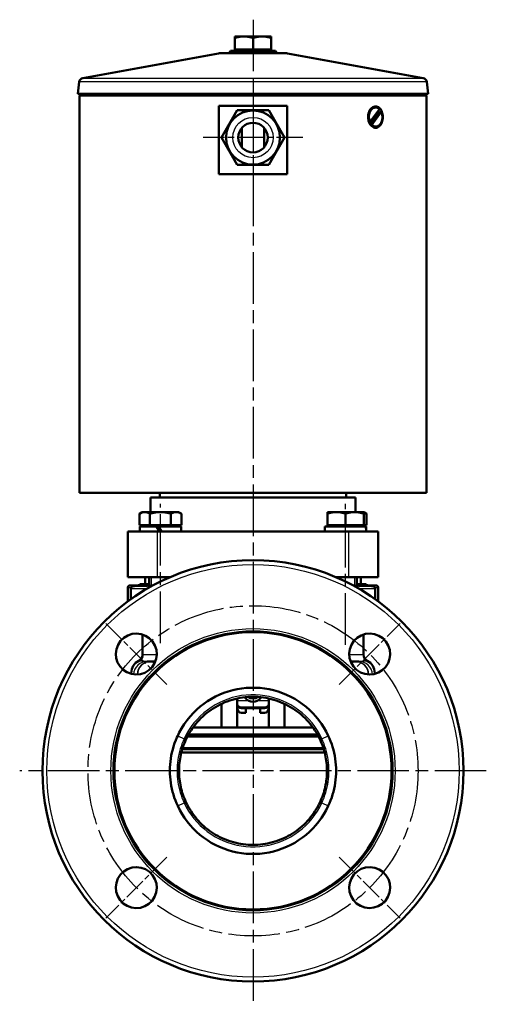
# Model space of a CAD drawing. Header units: millimetres. Extents: x 49 to 738, y 244 to 980.
# Tile 7 of 7: x 533 to 738, y 548 to 980. Entities that reach past the tile are written whole.
import ezdxf

# ---------------------------------------------------------------- set-up
doc = ezdxf.new("R2010")
doc.units = ezdxf.units.MM
doc.header["$LTSCALE"] = 4
doc.linetypes.add('CHAIN', pattern=[0.3543, 0.2362, -0.0295, 0.0591, -0.0295])
for name, color, linetype, lineweight in [('Gewinde(DIN)', 3, 'Continuous', 25), ('Mittellinie(DIN)', 4, 'CHAIN', 25), ('Mittelpunktmarkierung(DIN)', 4, 'CHAIN', 25), ('Sichtbare Kanten(DIN)', 7, 'Continuous', 50), ('Sichtbare tangentiale Kanten(DIN)', 3, 'Continuous', 25)]:
    doc.layers.add(name, color=color, linetype=linetype, lineweight=lineweight)

msp = doc.modelspace()

# ---------------------------------------------------------------- linework, layer by layer
at = {"layer": 'Gewinde(DIN)'}
for p, q in [((590.99, 735.16), (590.99, 731.32)), ((599.19, 735.13), (599.19, 735.16)), ((672.3, 735.16), (672.3, 735.13)), ((680.51, 731.32), (680.51, 735.16))]:
    msp.add_line(p, q, dxfattribs=at)
at = {"layer": 'Mittellinie(DIN)', "linetype": 'CHAIN', "ltscale": 23.990969}
for p, q in [((595.09, 706.23), (595.09, 767.36)), ((676.41, 705.47), (676.41, 767.36))]:
    msp.add_line(p, q, dxfattribs=at)
msp.add_circle((635.75, 650.16), 72.5, dxfattribs=at)
at = {"layer": 'Mittelpunktmarkierung(DIN)', "linetype": 'CHAIN', "ltscale": 23.990969}
for p, q in [((635.75, 979.9), (635.75, 547.66)), ((738.25, 650.16), (533.25, 650.16))]:
    msp.add_line(p, q, dxfattribs=at)
at = {"layer": 'Mittelpunktmarkierung(DIN)', "linetype": 'CHAIN', "ltscale": 12.1434}
for p, q in [((635.75, 950.02), (635.75, 906.31)), ((657.61, 928.16), (613.89, 928.16))]:
    msp.add_line(p, q, dxfattribs=at)
at = {"layer": 'Mittelpunktmarkierung(DIN)', "linetype": 'CHAIN', "ltscale": 10.555679}
for p, q in [((571.05, 714.87), (597.92, 688)), ((673.58, 687.99), (700.45, 714.86)), ((597.92, 612.33), (571.05, 585.47)), ((673.58, 612.33), (700.45, 585.46))]:
    msp.add_line(p, q, dxfattribs=at)
at = {"layer": 'Sichtbare Kanten(DIN)'}
for p, q in [((627.75, 971.85), (627.75, 972.56)), ((631.75, 972.56), (627.75, 972.56)), ((639.75, 972.56), (631.75, 972.56)), ((643.75, 972.56), (639.75, 972.56)), ((643.75, 972.56), (643.75, 971.85)), ((627.75, 966.76), (627.75, 971.85)), ((635.75, 966.76), (635.75, 971.85)), ((643.75, 966.76), (643.75, 971.85)), ((620.57, 965.13), (561.04, 954.28)), ((620.93, 965.16), (650.57, 965.16)), ((625.83, 966.16), (625.25, 965.16)), ((625.83, 966.16), (645.67, 966.16)), ((635.75, 966.76), (627.75, 966.76)), ((628.43, 966.76), (628.43, 966.16)), ((643.75, 966.76), (635.75, 966.76)), ((643.06, 966.76), (643.06, 966.16)), ((645.67, 966.16), (646.25, 965.16)), ((650.93, 965.13), (710.45, 954.28)), ((559.42, 952.56), (558.77, 947.29)), ((712.08, 952.56), (712.73, 947.29)), ((558.77, 947.29), (712.73, 947.29)), ((559.76, 947.16), (558.77, 947.29)), ((560.05, 947.16), (559.55, 946.66)), ((711.95, 946.66), (559.55, 946.66)), ((559.55, 772.16), (559.55, 946.66)), ((559.76, 947.16), (711.74, 947.16)), ((711.45, 947.16), (711.95, 946.66)), ((711.74, 947.16), (712.73, 947.29)), ((711.95, 772.16), (711.95, 946.66)), ((650.75, 942.16), (620.75, 942.16)), ((620.75, 912.16), (620.75, 942.16)), ((621.89, 928.16), (628.82, 940.16)), ((628.82, 940.16), (642.68, 940.16)), ((642.68, 940.16), (649.61, 928.16)), ((650.75, 942.16), (650.75, 912.16)), ((687.14, 934.87), (691.38, 940.56)), ((687.38, 934.34), (690.78, 938.9)), ((692.12, 939.46), (687.88, 933.77)), ((689.63, 941.36), (689.28, 941.36)), ((691.76, 939.46), (692.12, 939.46)), ((686.79, 934.87), (687.14, 934.87)), ((687.88, 933.77), (687.52, 933.77)), ((630.84, 923.9), (630.84, 932.43)), ((640.66, 923.9), (640.66, 932.43)), ((689.63, 932.96), (689.28, 932.96)), ((628.82, 916.16), (621.89, 928.16)), ((649.61, 928.16), (642.68, 916.16)), ((620.75, 912.16), (650.75, 912.16)), ((642.68, 916.16), (628.82, 916.16)), ((559.55, 772.16), (711.95, 772.16)), ((590.75, 770.16), (680.75, 770.16)), ((590.75, 770.16), (590.75, 763.76)), ((594.75, 770.16), (594.75, 772.16)), ((676.75, 770.16), (676.75, 772.16)), ((680.75, 770.16), (680.75, 763.76)), ((587.09, 763.76), (585.85, 763.05)), ((585.85, 757.96), (585.85, 763.05)), ((588.16, 763.76), (587.09, 763.76)), ((595.09, 763.76), (588.16, 763.76)), ((590.47, 757.96), (590.47, 763.05)), ((602.02, 763.76), (595.09, 763.76)), ((599.71, 757.96), (599.71, 763.05)), ((603.09, 763.76), (602.02, 763.76)), ((603.09, 763.76), (604.33, 763.05)), ((604.33, 757.96), (604.33, 763.05)), ((672.41, 763.76), (668.41, 763.76)), ((668.41, 763.05), (668.41, 763.76)), ((668.41, 757.96), (668.41, 763.05)), ((680.41, 763.76), (672.41, 763.76)), ((676.41, 757.96), (676.41, 763.05)), ((684.41, 763.76), (680.41, 763.76)), ((684.41, 763.76), (685.65, 763.05)), ((684.41, 763.76), (684.41, 763.05)), ((684.41, 757.96), (684.41, 763.05)), ((685.65, 757.96), (685.65, 763.05)), ((590.47, 757.96), (585.85, 757.96)), ((586.04, 757.36), (593.38, 757.36)), ((586.04, 755.16), (586.04, 757.36)), ((587.78, 757.96), (587.78, 757.36)), ((599.71, 757.96), (590.47, 757.96)), ((593.38, 757.36), (594.65, 755.16)), ((593.38, 757.36), (594.26, 757.36)), ((595.53, 755.16), (594.26, 757.36)), ((594.26, 757.36), (604.14, 757.36)), ((604.33, 757.96), (599.71, 757.96)), ((602.41, 757.96), (602.41, 757.36)), ((604.14, 755.16), (604.14, 757.36)), ((667.36, 757.36), (685.29, 757.36)), ((667.36, 755.16), (667.36, 757.36)), ((676.41, 757.96), (668.41, 757.96)), ((669.09, 757.96), (669.09, 757.36)), ((684.41, 757.96), (676.41, 757.96)), ((683.72, 757.96), (683.72, 757.36)), ((685.65, 757.96), (684.41, 757.96)), ((685.29, 757.36), (685.42, 757.36)), ((685.42, 757.36), (685.46, 757.36)), ((685.46, 755.93), (685.46, 757.36)), ((580.75, 755.16), (580.75, 735.16)), ((580.75, 755.16), (593.75, 755.16)), ((677.75, 755.16), (593.75, 755.16)), ((677.75, 755.16), (690.75, 755.16)), ((690.75, 735.16), (690.75, 755.16)), ((593.75, 735.16), (580.75, 735.16)), ((588.35, 735.16), (588.35, 732.16)), ((590.09, 735.16), (590.09, 731.33)), ((599.26, 735.16), (593.75, 735.16)), ((677.75, 735.16), (672.24, 735.16)), ((690.75, 735.16), (677.75, 735.16)), ((681.41, 735.16), (681.41, 731.33)), ((683.15, 735.16), (683.15, 732.16)), ((580.75, 730.55), (580.75, 724.54)), ((585.4, 731.64), (581.72, 731.55)), ((586.25, 732.16), (590.09, 732.16)), ((681.41, 732.16), (685.25, 732.16)), ((686.1, 731.64), (689.77, 731.55)), ((690.75, 730.55), (690.75, 724.54)), ((582.09, 730.22), (582.09, 725.51)), ((689.41, 730.22), (689.41, 725.51)), ((587.25, 709.99), (587.25, 701.16)), ((684.25, 709.99), (684.25, 701.16)), ((589.24, 698.16), (590.76, 698.16)), ((590.88, 698.16), (590.76, 698.16)), ((590.88, 698.16), (592.87, 698.16)), ((678.63, 698.16), (680.62, 698.16)), ((680.74, 698.16), (680.62, 698.16)), ((680.74, 698.16), (682.26, 698.16)), ((582.25, 692.71), (582.25, 693.1)), ((689.25, 693.1), (689.25, 692.71)), ((621.89, 679.57), (621.89, 669.16)), ((628.75, 681.9), (628.75, 680.88)), ((628.75, 680.88), (628.75, 679.43)), ((628.75, 679.43), (628.75, 679.08)), ((628.75, 679.08), (628.75, 677.66)), ((632.65, 681.83), (632.65, 682.52)), ((638.85, 682.52), (638.85, 681.83)), ((642.75, 680.88), (642.75, 681.9)), ((642.75, 679.43), (642.75, 680.88)), ((642.75, 679.08), (642.75, 679.43)), ((642.75, 677.66), (642.75, 679.08)), ((649.61, 679.57), (649.61, 669.16)), ((628.82, 677.13), (628.82, 669.16)), ((640.75, 678.02), (630.75, 678.02)), ((640.75, 677.66), (630.75, 677.66)), ((632.65, 675.66), (630.75, 675.66)), ((632.65, 675.66), (632.65, 677.66)), ((638.85, 677.66), (638.85, 675.66)), ((640.75, 675.66), (638.85, 675.66)), ((642.68, 677.13), (642.68, 669.16)), ((664.04, 666.16), (607.46, 666.16)), ((662.12, 669.16), (609.38, 669.16)), ((610.75, 665.16), (609.75, 666.16)), ((660.75, 665.16), (661.75, 666.16)), ((664.58, 665.16), (606.91, 665.16)), ((629.28, 658.16), (604.25, 658.16)), ((666.83, 659.66), (604.67, 659.66)), ((666.67, 660.16), (604.82, 660.16)), ((642.22, 658.16), (629.28, 658.16)), ((667.25, 658.16), (642.22, 658.16))]:
    msp.add_line(p, q, dxfattribs=at)
at = {"layer": 'Sichtbare Kanten(DIN)', "flags": 128}
for points in [[(631.75, 972.56), (631.59, 972.56), (631.43, 972.56), (631.27, 972.55), (631.11, 972.54), (630.95, 972.53), (630.79, 972.52), (630.63, 972.5), (630.47, 972.49), (630.31, 972.47), (630.15, 972.44), (629.98, 972.42), (629.82, 972.39), (629.66, 972.36), (629.49, 972.33), (629.33, 972.29), (629.16, 972.25), (628.99, 972.21), (628.82, 972.17), (628.65, 972.12), (628.47, 972.07), (628.29, 972.02), (628.11, 971.97), (627.93, 971.91), (627.75, 971.85)], [(635.75, 971.85), (635.56, 971.91), (635.38, 971.97), (635.2, 972.02), (635.03, 972.07), (634.85, 972.12), (634.68, 972.17), (634.51, 972.21), (634.34, 972.25), (634.17, 972.29), (634, 972.33), (633.84, 972.36), (633.68, 972.39), (633.51, 972.42), (633.35, 972.44), (633.19, 972.47), (633.03, 972.49), (632.87, 972.5), (632.71, 972.52), (632.55, 972.53), (632.39, 972.54), (632.23, 972.55), (632.07, 972.56), (631.91, 972.56), (631.75, 972.56)], [(639.75, 972.56), (639.59, 972.56), (639.43, 972.56), (639.27, 972.55), (639.11, 972.54), (638.95, 972.53), (638.79, 972.52), (638.63, 972.5), (638.47, 972.49), (638.31, 972.47), (638.15, 972.44), (637.98, 972.42), (637.82, 972.39), (637.66, 972.36), (637.49, 972.33), (637.33, 972.29), (637.16, 972.25), (636.99, 972.21), (636.82, 972.17), (636.65, 972.12), (636.47, 972.07), (636.29, 972.02), (636.11, 971.97), (635.93, 971.91), (635.75, 971.85)], [(643.75, 971.85), (643.56, 971.91), (643.38, 971.97), (643.2, 972.02), (643.03, 972.07), (642.85, 972.12), (642.68, 972.17), (642.51, 972.21), (642.34, 972.25), (642.17, 972.29), (642, 972.33), (641.84, 972.36), (641.68, 972.39), (641.51, 972.42), (641.35, 972.44), (641.19, 972.47), (641.03, 972.49), (640.87, 972.5), (640.71, 972.52), (640.55, 972.53), (640.39, 972.54), (640.23, 972.55), (640.07, 972.56), (639.91, 972.56), (639.75, 972.56)], [(689.63, 932.46), (689.21, 932.5), (688.79, 932.63), (688.37, 932.83), (687.97, 933.11), (687.61, 933.46), (687.29, 933.86), (687, 934.32), (686.76, 934.83), (686.56, 935.39), (686.42, 935.97), (686.33, 936.57), (686.31, 937.16), (686.33, 937.76), (686.42, 938.36), (686.56, 938.94), (686.76, 939.5), (687, 940.01), (687.29, 940.47), (687.61, 940.87), (687.97, 941.22), (688.37, 941.5), (688.79, 941.7), (689.21, 941.82), (689.63, 941.86)], [(689.63, 941.86), (690.05, 941.82), (690.46, 941.7), (690.86, 941.5), (691.24, 941.22), (691.58, 940.87), (691.88, 940.47), (692.13, 940.01), (692.36, 939.5), (692.53, 938.94), (692.66, 938.36), (692.74, 937.76), (692.76, 937.16), (692.74, 936.57), (692.66, 935.97), (692.53, 935.39), (692.36, 934.83), (692.13, 934.32), (691.88, 933.86), (691.58, 933.46), (691.24, 933.11), (690.86, 932.83), (690.46, 932.63), (690.05, 932.5), (689.63, 932.46)], [(690.78, 938.9), (690.82, 938.92), (690.85, 938.94), (690.89, 938.96), (690.93, 938.98), (690.97, 939.01), (691.01, 939.03), (691.04, 939.05), (691.08, 939.07), (691.12, 939.09), (691.16, 939.12), (691.2, 939.14), (691.25, 939.16), (691.29, 939.19), (691.33, 939.21), (691.37, 939.23), (691.41, 939.26), (691.45, 939.28), (691.5, 939.31), (691.54, 939.33), (691.58, 939.36), (691.63, 939.38), (691.67, 939.41), (691.72, 939.43), (691.76, 939.46)], [(687.52, 933.77), (687.52, 933.8), (687.51, 933.83), (687.5, 933.85), (687.5, 933.88), (687.49, 933.9), (687.48, 933.93), (687.48, 933.95), (687.47, 933.97), (687.46, 934), (687.46, 934.02), (687.45, 934.05), (687.45, 934.07), (687.44, 934.09), (687.43, 934.12), (687.43, 934.14), (687.42, 934.16), (687.42, 934.18), (687.41, 934.21), (687.41, 934.23), (687.4, 934.25), (687.39, 934.27), (687.39, 934.29), (687.38, 934.31), (687.38, 934.34)], [(588.16, 763.76), (588.07, 763.76), (587.98, 763.76), (587.88, 763.75), (587.79, 763.74), (587.7, 763.73), (587.61, 763.72), (587.52, 763.7), (587.42, 763.69), (587.33, 763.67), (587.24, 763.64), (587.14, 763.62), (587.05, 763.59), (586.95, 763.56), (586.86, 763.53), (586.76, 763.49), (586.67, 763.45), (586.57, 763.41), (586.47, 763.37), (586.37, 763.32), (586.27, 763.27), (586.17, 763.22), (586.06, 763.17), (585.96, 763.11), (585.85, 763.05)], [(590.47, 763.05), (590.37, 763.11), (590.26, 763.17), (590.16, 763.22), (590.05, 763.27), (589.95, 763.32), (589.85, 763.37), (589.76, 763.41), (589.66, 763.45), (589.56, 763.49), (589.46, 763.53), (589.37, 763.56), (589.27, 763.59), (589.18, 763.62), (589.09, 763.64), (588.99, 763.67), (588.9, 763.69), (588.81, 763.7), (588.72, 763.72), (588.62, 763.73), (588.53, 763.74), (588.44, 763.75), (588.35, 763.76), (588.25, 763.76), (588.16, 763.76)], [(595.09, 763.76), (594.9, 763.76), (594.72, 763.76), (594.54, 763.75), (594.35, 763.74), (594.17, 763.73), (593.98, 763.72), (593.8, 763.7), (593.61, 763.69), (593.43, 763.67), (593.24, 763.64), (593.05, 763.62), (592.87, 763.59), (592.68, 763.56), (592.48, 763.53), (592.29, 763.49), (592.1, 763.45), (591.9, 763.41), (591.71, 763.37), (591.51, 763.32), (591.3, 763.27), (591.1, 763.22), (590.89, 763.17), (590.68, 763.11), (590.47, 763.05)], [(599.71, 763.05), (599.5, 763.11), (599.29, 763.17), (599.08, 763.22), (598.88, 763.27), (598.67, 763.32), (598.47, 763.37), (598.28, 763.41), (598.08, 763.45), (597.89, 763.49), (597.7, 763.53), (597.5, 763.56), (597.32, 763.59), (597.13, 763.62), (596.94, 763.64), (596.75, 763.67), (596.57, 763.69), (596.38, 763.7), (596.2, 763.72), (596.01, 763.73), (595.83, 763.74), (595.64, 763.75), (595.46, 763.76), (595.28, 763.76), (595.09, 763.76)], [(602.02, 763.76), (601.93, 763.76), (601.83, 763.76), (601.74, 763.75), (601.65, 763.74), (601.56, 763.73), (601.46, 763.72), (601.37, 763.7), (601.28, 763.69), (601.19, 763.67), (601.09, 763.64), (601, 763.62), (600.91, 763.59), (600.81, 763.56), (600.72, 763.53), (600.62, 763.49), (600.52, 763.45), (600.42, 763.41), (600.33, 763.37), (600.23, 763.32), (600.13, 763.27), (600.02, 763.22), (599.92, 763.17), (599.82, 763.11), (599.71, 763.05)], [(604.33, 763.05), (604.22, 763.11), (604.12, 763.17), (604.01, 763.22), (603.91, 763.27), (603.81, 763.32), (603.71, 763.37), (603.61, 763.41), (603.51, 763.45), (603.42, 763.49), (603.32, 763.53), (603.23, 763.56), (603.13, 763.59), (603.04, 763.62), (602.94, 763.64), (602.85, 763.67), (602.76, 763.69), (602.66, 763.7), (602.57, 763.72), (602.48, 763.73), (602.39, 763.74), (602.3, 763.75), (602.2, 763.76), (602.11, 763.76), (602.02, 763.76)], [(672.41, 763.76), (672.25, 763.76), (672.09, 763.76), (671.93, 763.75), (671.77, 763.74), (671.61, 763.73), (671.45, 763.72), (671.29, 763.7), (671.13, 763.69), (670.97, 763.67), (670.81, 763.64), (670.64, 763.62), (670.48, 763.59), (670.32, 763.56), (670.15, 763.53), (669.98, 763.49), (669.82, 763.45), (669.65, 763.41), (669.48, 763.37), (669.3, 763.32), (669.13, 763.27), (668.95, 763.22), (668.77, 763.17), (668.59, 763.11), (668.41, 763.05)], [(676.41, 763.05), (676.22, 763.11), (676.04, 763.17), (675.86, 763.22), (675.69, 763.27), (675.51, 763.32), (675.34, 763.37), (675.17, 763.41), (675, 763.45), (674.83, 763.49), (674.66, 763.53), (674.5, 763.56), (674.33, 763.59), (674.17, 763.62), (674.01, 763.64), (673.85, 763.67), (673.69, 763.69), (673.53, 763.7), (673.37, 763.72), (673.21, 763.73), (673.05, 763.74), (672.89, 763.75), (672.73, 763.76), (672.57, 763.76), (672.41, 763.76)], [(680.41, 763.76), (680.25, 763.76), (680.09, 763.76), (679.93, 763.75), (679.77, 763.74), (679.61, 763.73), (679.45, 763.72), (679.29, 763.7), (679.13, 763.69), (678.97, 763.67), (678.81, 763.64), (678.64, 763.62), (678.48, 763.59), (678.32, 763.56), (678.15, 763.53), (677.98, 763.49), (677.82, 763.45), (677.65, 763.41), (677.48, 763.37), (677.3, 763.32), (677.13, 763.27), (676.95, 763.22), (676.77, 763.17), (676.59, 763.11), (676.41, 763.05)], [(684.41, 763.05), (684.22, 763.11), (684.04, 763.17), (683.86, 763.22), (683.69, 763.27), (683.51, 763.32), (683.34, 763.37), (683.17, 763.41), (683, 763.45), (682.83, 763.49), (682.66, 763.53), (682.5, 763.56), (682.33, 763.59), (682.17, 763.62), (682.01, 763.64), (681.85, 763.67), (681.69, 763.69), (681.53, 763.7), (681.37, 763.72), (681.21, 763.73), (681.05, 763.74), (680.89, 763.75), (680.73, 763.76), (680.57, 763.76), (680.41, 763.76)], [(685.65, 763.05), (685.59, 763.08), (685.53, 763.11), (685.48, 763.14), (685.43, 763.17), (685.37, 763.2), (685.32, 763.23), (685.27, 763.25), (685.21, 763.28), (685.16, 763.31), (685.11, 763.33), (685.06, 763.35), (685.01, 763.38), (684.96, 763.4), (684.9, 763.42), (684.85, 763.44), (684.8, 763.46), (684.75, 763.48), (684.7, 763.5), (684.65, 763.52), (684.6, 763.54), (684.55, 763.55), (684.51, 763.57), (684.46, 763.59), (684.41, 763.6)], [(582.09, 730.22), (582.12, 730.44), (582.19, 730.65), (582.3, 730.84), (582.45, 730.99), (582.61, 731.1), (582.75, 731.16), (582.84, 731.19), (582.91, 731.21), (583.32, 731.26), (583.57, 731.28), (583.89, 731.3), (584.26, 731.32), (584.7, 731.35)], [(584.7, 731.35), (585.12, 731.37), (585.5, 731.39), (585.83, 731.4), (586.12, 731.42), (586.35, 731.44), (586.54, 731.45), (586.67, 731.47), (586.7, 731.47), (586.72, 731.47)], [(590.09, 731.38), (590.03, 731.38), (589.97, 731.37), (589.93, 731.37), (589.91, 731.36), (589.89, 731.36), (589.88, 731.36), (589.89, 731.35), (589.9, 731.35), (589.92, 731.34), (589.96, 731.34), (590, 731.34), (590.05, 731.34), (590.11, 731.33), (590.18, 731.33), (590.26, 731.33), (590.35, 731.33), (590.45, 731.32), (590.55, 731.32), (590.67, 731.32), (590.79, 731.32), (590.92, 731.32), (591.06, 731.32), (591.21, 731.32), (591.36, 731.32)], [(680.14, 731.32), (680.29, 731.32), (680.44, 731.32), (680.58, 731.32), (680.71, 731.32), (680.84, 731.32), (680.96, 731.32), (681.06, 731.32), (681.16, 731.33), (681.25, 731.33), (681.33, 731.33), (681.4, 731.33), (681.46, 731.34), (681.51, 731.34), (681.55, 731.34), (681.58, 731.35), (681.6, 731.35), (681.61, 731.35), (681.61, 731.36), (681.6, 731.36), (681.58, 731.37), (681.56, 731.37), (681.52, 731.37), (681.47, 731.38), (681.41, 731.38)], [(684.78, 731.47), (684.79, 731.47), (684.83, 731.47), (684.96, 731.45), (685.15, 731.44), (685.38, 731.42), (685.67, 731.4), (686, 731.39), (686.38, 731.37), (686.8, 731.35)], [(686.8, 731.35), (687.23, 731.32), (687.61, 731.3), (687.92, 731.28), (688.18, 731.26), (688.59, 731.21), (688.66, 731.19), (688.75, 731.16), (688.89, 731.1), (689.05, 730.99), (689.19, 730.84), (689.31, 730.65), (689.38, 730.44), (689.41, 730.22)], [(591.59, 706.95), (592.63, 705.25), (593.29, 703.29), (593.48, 701.28), (593.23, 699.31), (592.52, 697.38), (591.4, 695.68), (589.98, 694.31), (588.23, 693.25), (586.28, 692.61), (584.31, 692.43), (582.3, 692.7), (580.37, 693.43), (578.72, 694.52), (577.34, 695.96), (576.29, 697.71), (575.67, 699.64), (575.49, 701.59), (575.75, 703.59), (576.46, 705.5), (577.57, 707.18), (578.98, 708.55), (580.71, 709.6), (582.64, 710.24), (584.63, 710.43), (586.59, 710.18), (588.5, 709.48), (590.2, 708.37), (591.59, 706.95)], [(692.54, 694.32), (690.83, 693.28), (688.88, 692.63), (686.86, 692.43), (684.9, 692.68), (682.97, 693.39), (681.26, 694.51), (679.89, 695.93), (678.83, 697.68), (678.2, 699.63), (678.02, 701.6), (678.28, 703.62), (679.01, 705.54), (680.11, 707.2), (681.55, 708.58), (683.3, 709.63), (685.22, 710.25), (687.18, 710.43), (689.17, 710.16), (691.09, 709.45), (692.77, 708.35), (694.13, 706.93), (695.18, 705.21), (695.82, 703.27), (696.01, 701.28), (695.76, 699.32), (695.07, 697.42), (693.96, 695.71), (692.54, 694.32)], [(668.83, 665.59), (667.93, 667.39), (666.93, 669.14), (665.83, 670.83), (664.65, 672.46), (663.37, 674.02), (662.01, 675.51), (660.58, 676.92), (659.06, 678.25), (657.47, 679.49), (655.82, 680.65), (654.11, 681.71), (652.34, 682.68), (650.52, 683.54), (648.65, 684.31), (646.75, 684.97), (644.81, 685.52), (642.84, 685.97), (640.85, 686.31), (638.85, 686.53), (636.83, 686.65), (634.81, 686.65), (632.8, 686.55), (630.79, 686.33), (628.8, 686), (626.84, 685.56), (624.89, 685.01), (622.99, 684.36), (621.12, 683.6), (619.29, 682.74), (617.52, 681.79), (615.8, 680.73), (614.14, 679.58), (612.55, 678.34), (611.03, 677.02), (609.57, 675.6), (608.16, 674.06), (606.8, 672.39), (605.51, 670.61), (604.35, 668.78), (603.37, 667.02), (602.67, 665.59)], [(665.2, 663.9), (664.7, 664.93), (664.16, 665.95), (663.58, 666.95), (662.97, 667.93), (662.32, 668.88), (661.64, 669.81), (660.92, 670.72), (660.18, 671.6), (659.41, 672.45), (658.61, 673.27), (657.77, 674.07), (656.91, 674.83), (656.02, 675.57), (655.11, 676.27), (654.17, 676.94), (653.21, 677.58), (652.23, 678.18), (651.23, 678.75), (650.21, 679.27), (649.17, 679.77), (648.11, 680.22), (647.03, 680.64), (645.94, 681.02), (644.84, 681.37), (643.73, 681.67), (642.61, 681.93), (641.48, 682.16), (640.35, 682.34), (639.21, 682.48), (638.06, 682.58), (636.91, 682.64), (635.75, 682.66), (634.6, 682.64), (633.45, 682.58), (632.3, 682.48), (631.16, 682.34), (630.02, 682.16), (628.9, 681.94), (627.77, 681.67), (626.66, 681.37), (625.56, 681.03), (624.47, 680.64), (623.39, 680.23), (622.34, 679.77), (621.3, 679.28), (620.28, 678.75), (619.28, 678.18), (618.29, 677.58), (617.33, 676.94), (616.39, 676.27), (615.48, 675.57), (614.59, 674.83), (613.73, 674.07), (612.9, 673.28), (612.09, 672.45), (611.32, 671.6), (610.58, 670.72), (609.86, 669.81), (609.18, 668.88), (608.53, 667.93), (607.92, 666.95), (607.34, 665.95), (606.8, 664.93), (606.29, 663.9)], [(633.92, 680.88), (633.84, 680.92), (633.75, 680.97), (633.67, 681.01), (633.59, 681.06), (633.51, 681.11), (633.43, 681.16), (633.35, 681.22), (633.27, 681.27), (633.19, 681.33), (633.11, 681.39), (633.04, 681.46), (632.96, 681.52), (632.89, 681.59), (632.82, 681.65), (632.75, 681.72), (632.68, 681.8), (632.61, 681.87), (632.55, 681.95), (632.48, 682.03), (632.42, 682.11), (632.35, 682.2), (632.29, 682.28), (632.23, 682.38), (632.17, 682.47)], [(639.33, 682.47), (639.27, 682.38), (639.21, 682.28), (639.15, 682.2), (639.08, 682.11), (639.02, 682.03), (638.95, 681.95), (638.89, 681.87), (638.82, 681.8), (638.75, 681.72), (638.68, 681.65), (638.61, 681.59), (638.53, 681.52), (638.46, 681.46), (638.38, 681.39), (638.31, 681.33), (638.23, 681.27), (638.15, 681.22), (638.07, 681.16), (637.99, 681.11), (637.91, 681.06), (637.83, 681.01), (637.74, 680.97), (637.66, 680.92), (637.57, 680.88)], [(602.67, 665.59), (602.31, 664.81), (601.84, 663.67), (601.32, 662.29), (600.85, 660.85), (600.46, 659.49), (600.14, 658.18), (599.87, 656.87), (599.65, 655.56), (599.48, 654.23), (599.35, 652.91), (599.28, 651.58), (599.25, 650.24), (599.27, 648.91), (599.34, 647.58), (599.46, 646.25), (599.63, 644.93), (599.84, 643.61), (600.11, 642.3), (600.42, 641.01), (600.78, 639.72), (601.18, 638.45), (601.63, 637.2), (602.13, 635.96), (602.67, 634.74)], [(606.29, 663.9), (605.93, 663.1), (605.59, 662.28), (605.27, 661.45), (604.97, 660.61), (604.7, 659.77), (604.45, 658.92), (604.22, 658.06), (604.02, 657.19), (603.84, 656.32), (603.68, 655.45), (603.55, 654.58), (603.44, 653.7), (603.36, 652.82), (603.3, 651.93), (603.26, 651.05), (603.25, 650.16), (603.26, 649.27), (603.3, 648.38), (603.36, 647.5), (603.44, 646.61), (603.55, 645.73), (603.68, 644.86), (603.84, 643.99), (604.02, 643.12), (604.22, 642.26), (604.45, 641.41), (604.7, 640.56), (604.98, 639.71), (605.27, 638.88), (605.59, 638.05), (605.93, 637.24), (606.29, 636.43)], [(665.2, 636.43), (665.57, 637.24), (665.91, 638.05), (666.23, 638.88), (666.52, 639.72), (666.8, 640.56), (667.05, 641.42), (667.27, 642.28), (667.48, 643.14), (667.66, 644.01), (667.82, 644.88), (667.95, 645.76), (668.06, 646.63), (668.14, 647.51), (668.2, 648.4), (668.24, 649.28), (668.25, 650.17), (668.24, 651.06), (668.2, 651.95), (668.14, 652.83), (668.05, 653.72), (667.95, 654.6), (667.81, 655.48), (667.66, 656.35), (667.48, 657.21), (667.27, 658.07), (667.05, 658.93), (666.8, 659.78), (666.52, 660.62), (666.23, 661.45), (665.91, 662.28), (665.57, 663.1), (665.2, 663.9)], [(668.83, 634.74), (669.37, 635.95), (669.86, 637.19), (670.31, 638.43), (670.72, 639.7), (671.07, 640.98), (671.38, 642.27), (671.65, 643.57), (671.86, 644.88), (672.03, 646.19), (672.15, 647.51), (672.22, 648.84), (672.25, 650.17), (672.22, 651.49), (672.15, 652.82), (672.03, 654.14), (671.86, 655.46), (671.65, 656.76), (671.38, 658.07), (671.07, 659.36), (670.72, 660.63), (670.31, 661.9), (669.86, 663.15), (669.37, 664.38), (668.83, 665.59)], [(606.36, 636.31), (606.36, 636.31), (606.36, 636.31), (606.36, 636.32), (606.35, 636.32), (606.35, 636.33), (606.35, 636.34), (606.34, 636.35), (606.34, 636.35), (606.33, 636.36), (606.32, 636.37), (606.32, 636.38), (606.31, 636.39), (606.31, 636.4), (606.31, 636.41), (606.3, 636.42), (606.3, 636.42), (606.3, 636.43), (606.29, 636.43), (606.29, 636.43), (606.29, 636.43), (606.29, 636.43), (606.29, 636.43), (606.29, 636.43), (606.29, 636.43)], [(606.36, 636.31), (606.54, 635.92), (606.58, 635.83), (606.62, 635.76), (606.64, 635.71), (606.65, 635.69)], [(664.85, 635.69), (664.86, 635.71), (664.88, 635.76), (664.91, 635.83), (664.96, 635.92), (665.14, 636.31)], [(665.14, 636.31), (665.14, 636.31), (665.14, 636.31), (665.14, 636.32), (665.14, 636.32), (665.15, 636.33), (665.15, 636.34), (665.16, 636.35), (665.16, 636.35), (665.17, 636.36), (665.17, 636.37), (665.18, 636.38), (665.18, 636.39), (665.19, 636.4), (665.19, 636.41), (665.2, 636.42), (665.2, 636.42), (665.2, 636.43), (665.2, 636.43), (665.2, 636.43), (665.2, 636.43), (665.2, 636.43), (665.2, 636.43), (665.2, 636.43), (665.2, 636.43)], [(602.67, 634.74), (603.57, 632.94), (604.57, 631.18), (605.67, 629.49), (606.86, 627.86), (608.14, 626.3), (609.5, 624.81), (610.94, 623.39), (612.46, 622.06), (614.05, 620.82), (615.71, 619.66), (617.42, 618.6), (619.2, 617.64), (621.02, 616.77), (622.89, 616.01), (624.8, 615.35), (626.75, 614.79), (628.72, 614.35), (630.71, 614.02), (632.72, 613.79), (634.74, 613.68), (636.76, 613.68), (638.78, 613.79), (640.79, 614.02), (642.78, 614.35), (644.75, 614.79), (646.69, 615.35), (648.6, 616.01), (650.47, 616.77), (652.3, 617.64), (654.07, 618.6), (655.79, 619.66), (657.45, 620.82), (659.04, 622.06), (660.56, 623.39), (662, 624.81), (663.36, 626.3), (664.64, 627.86), (665.83, 629.49), (666.92, 631.18), (667.92, 632.94), (668.83, 634.74)], [(607.43, 634.22), (607.97, 633.3), (608.54, 632.39), (609.14, 631.5), (609.77, 630.64), (610.43, 629.79), (611.11, 628.97), (611.83, 628.17), (612.57, 627.39), (613.33, 626.64), (614.12, 625.91), (614.94, 625.2), (615.78, 624.53), (616.64, 623.88), (617.52, 623.26), (618.42, 622.67), (619.34, 622.11), (620.27, 621.59), (621.22, 621.09), (622.19, 620.63), (623.18, 620.2), (624.18, 619.8), (625.19, 619.43), (626.22, 619.1), (627.25, 618.8), (628.29, 618.53), (629.34, 618.3), (630.4, 618.11), (631.46, 617.95), (632.53, 617.83), (633.6, 617.74), (634.68, 617.69), (635.75, 617.67), (636.83, 617.69), (637.91, 617.74), (638.98, 617.83), (640.04, 617.95), (641.1, 618.11), (642.16, 618.31), (643.21, 618.54), (644.25, 618.8), (645.29, 619.1), (646.31, 619.43), (647.33, 619.8), (648.32, 620.2), (649.31, 620.63), (650.28, 621.09), (651.23, 621.59), (652.16, 622.12), (653.08, 622.68), (653.98, 623.27), (654.86, 623.88), (655.72, 624.53), (656.56, 625.21), (657.38, 625.91), (658.17, 626.64), (658.93, 627.39), (659.67, 628.17), (660.38, 628.97), (661.07, 629.79), (661.73, 630.64), (662.36, 631.5), (662.96, 632.39), (663.53, 633.3), (664.07, 634.22)], [(578.96, 606), (580.67, 607.05), (582.62, 607.7), (584.63, 607.9), (586.6, 607.64), (588.53, 606.94), (590.24, 605.82), (591.61, 604.4), (592.67, 602.65), (593.3, 600.7), (593.48, 598.73), (593.21, 596.71), (592.49, 594.79), (591.39, 593.13), (589.95, 591.75), (588.2, 590.7), (586.27, 590.08), (584.32, 589.9), (582.32, 590.16), (580.41, 590.87), (578.73, 591.98), (577.37, 593.39), (576.32, 595.12), (575.68, 597.06), (575.49, 599.05), (575.74, 601), (576.43, 602.91), (577.54, 604.62), (578.96, 606)], [(679.91, 593.37), (678.87, 595.08), (678.21, 597.03), (678.02, 599.05), (678.27, 601.01), (678.98, 602.95), (680.09, 604.65), (681.51, 606.02), (683.27, 607.08), (685.22, 607.72), (687.18, 607.9), (689.2, 607.63), (691.13, 606.9), (692.78, 605.81), (694.16, 604.36), (695.21, 602.62), (695.83, 600.69), (696.01, 598.73), (695.75, 596.74), (695.04, 594.83), (693.93, 593.14), (692.52, 591.78), (690.79, 590.73), (688.85, 590.09), (686.86, 589.9), (684.91, 590.15), (683, 590.84), (681.29, 591.95), (679.91, 593.37)]]:
    msp.add_lwpolyline(points, dxfattribs=at)
at = {"layer": 'Sichtbare Kanten(DIN)'}
for centre, radius in [((635.75, 928.16), 11.86), ((635.75, 928.16), 6.5), ((635.75, 650.16), 92.5), ((635.75, 650.16), 60.88)]:
    msp.add_circle(centre, radius, dxfattribs=at)
for centre, radius, start, end in [((620.93, 963.16), 2, 90, 100.3315), ((650.57, 963.16), 2, 79.6685, 90), ((561.4, 952.31), 2, 100.3315, 173), ((710.1, 952.31), 2, 7, 79.6685), ((581.75, 730.55), 1, 91.5, 180), ((585.37, 732.64), 1, 271.5, 331.4887), ((686.13, 732.64), 1, 208.5113, 268.5), ((689.75, 730.55), 1, 0, 88.5), ((584.25, 701.16), 3, 296.3878, 0), ((687.25, 701.16), 3, 180, 243.6122), ((588.25, 693.1), 6, 116.3878, 180), ((683.25, 693.1), 6, 0, 63.6122), ((635.75, 686.16), 4.25, 237.3355, 302.6645), ((635.75, 686.16), 4.05, 241.3692, 298.6308), ((635.75, 686.16), 4, 242.5358, 297.4642), ((635.75, 684.66), 4.2, 244.228, 295.772), ((630.75, 677.66), 2, 180, 270), ((640.75, 677.66), 2, 270, 0), ((635.75, 650.17), 32.5, 205.0027, 209.3826), ((635.75, 650.17), 32.5, 330.6174, 334.9973)]:
    msp.add_arc(centre, radius, start, end, dxfattribs=at)
for centre, major_axis, ratio, start_param, end_param in [((689.28, 937.16), (0, 4.2), 0.707107, 0, 2.148943), ((689.63, 937.16), (0, 4.2), 0.707107, 5.652024, 8.432128), ((689.63, 937.16), (0, -4.2), 0.707107, 5.652024, 8.432128), ((688.71, 937.16), (0, -3.4), 0.707107, 2.105762, 2.288631), ((688.71, 937.16), (0, 3.4), 0.707107, 2.311835, 2.553613), ((689.28, 937.16), (0, -4.2), 0.707107, 5.652024, 6.283185), ((676.41, 754.4), (0, -15.68), 0.57735, 1.619434, 1.760909), ((676.41, 755.93), (0, -15.68), 0.57735, 1.522158, 1.662657), ((630.75, 679.43), (-2, 0), 0.707107, 0, 1.570796), ((630.75, 679.08), (-2, 0), 0.707107, 0, 1.570796), ((640.75, 679.43), (2, 0), 0.707107, 4.712389, 6.283185), ((640.75, 679.08), (2, 0), 0.707107, 4.712389, 6.283185)]:
    msp.add_ellipse(centre, major_axis=major_axis, ratio=ratio, start_param=start_param, end_param=end_param, dxfattribs=at)
at = {"layer": 'Sichtbare tangentiale Kanten(DIN)'}
for p, q in [((650.93, 965.13), (620.57, 965.13)), ((712.08, 952.56), (559.42, 952.56)), ((561.04, 954.28), (710.45, 954.28)), ((593.75, 735.16), (593.75, 755.16)), ((677.75, 755.16), (677.75, 735.16)), ((582.15, 730.55), (580.75, 730.55)), ((581.72, 731.55), (585.74, 731.55)), ((590.09, 731.64), (585.4, 731.64)), ((686.1, 731.64), (681.41, 731.64)), ((685.76, 731.55), (689.77, 731.55)), ((690.75, 730.55), (689.35, 730.55)), ((587.25, 701.16), (593.48, 701.16)), ((678.02, 701.16), (684.25, 701.16)), ((633.92, 680.88), (628.75, 680.88)), ((642.75, 680.88), (637.57, 680.88)), ((630.75, 677.66), (630.75, 678.02)), ((640.75, 678.02), (640.75, 677.66)), ((602.67, 665.59), (605.5, 664.27)), ((605.5, 664.27), (605.5, 664.27)), ((666, 664.27), (668.83, 665.59)), ((666, 664.27), (666, 664.27)), ((602.67, 634.74), (605.5, 636.06)), ((605.5, 636.06), (605.5, 636.06)), ((666, 636.06), (666, 636.06)), ((666, 636.06), (668.83, 634.74))]:
    msp.add_line(p, q, dxfattribs=at)
at = {"layer": 'Sichtbare tangentiale Kanten(DIN)', "flags": 128}
for points in [[(591.08, 731.17), (590.26, 731.16), (589.47, 731.15), (588.7, 731.15), (587.97, 731.14), (587.28, 731.14), (586.63, 731.14), (586.03, 731.14), (585.48, 731.14), (584.97, 731.15), (584.52, 731.15), (584.13, 731.16), (583.8, 731.16), (583.53, 731.17), (583.32, 731.18), (583.17, 731.19), (583.09, 731.21), (583.08, 731.22), (583.13, 731.24), (583.24, 731.25), (583.42, 731.27), (583.65, 731.29), (583.95, 731.31), (584.31, 731.33), (584.72, 731.35)], [(584.72, 731.35), (585.02, 731.36), (585.3, 731.37), (585.56, 731.39), (585.8, 731.4), (586.01, 731.41), (586.21, 731.43), (586.38, 731.44), (586.53, 731.45), (586.65, 731.46), (586.75, 731.47), (586.83, 731.48), (586.89, 731.49), (586.92, 731.5), (586.93, 731.51), (586.91, 731.51), (586.87, 731.52), (586.81, 731.53), (586.72, 731.53), (586.62, 731.54), (586.48, 731.54), (586.33, 731.54), (586.15, 731.54), (585.96, 731.55), (585.74, 731.55)], [(686.78, 731.35), (687.19, 731.33), (687.55, 731.31), (687.85, 731.29), (688.09, 731.27), (688.27, 731.25), (688.38, 731.24), (688.43, 731.22), (688.41, 731.21), (688.33, 731.19), (688.18, 731.18), (687.97, 731.17), (687.7, 731.16), (687.37, 731.16), (686.98, 731.15), (686.53, 731.15), (686.02, 731.14), (685.47, 731.14), (684.86, 731.14), (684.21, 731.14), (683.52, 731.14), (682.79, 731.15), (682.03, 731.15), (681.23, 731.16), (680.41, 731.17)], [(685.76, 731.55), (685.54, 731.55), (685.34, 731.54), (685.17, 731.54), (685.01, 731.54), (684.88, 731.54), (684.77, 731.53), (684.69, 731.53), (684.63, 731.52), (684.59, 731.51), (684.57, 731.51), (684.58, 731.5), (684.61, 731.49), (684.67, 731.48), (684.75, 731.47), (684.85, 731.46), (684.97, 731.45), (685.12, 731.44), (685.29, 731.43), (685.48, 731.41), (685.7, 731.4), (685.94, 731.39), (686.2, 731.37), (686.48, 731.36), (686.78, 731.35)], [(582.1, 730.22), (582.11, 730.21), (582.15, 730.2), (582.22, 730.19), (582.31, 730.19), (582.44, 730.18), (582.59, 730.17), (582.77, 730.17), (582.97, 730.16), (583.2, 730.16), (583.46, 730.15), (583.74, 730.15), (584.04, 730.15), (584.37, 730.14), (584.72, 730.14), (585.09, 730.14), (585.48, 730.14), (585.9, 730.14), (586.33, 730.14), (586.78, 730.14), (587.25, 730.14), (587.74, 730.14), (588.24, 730.15), (588.76, 730.15), (589.29, 730.15)], [(682.2, 730.15), (682.73, 730.15), (683.25, 730.15), (683.75, 730.14), (684.24, 730.14), (684.71, 730.14), (685.17, 730.14), (685.6, 730.14), (686.01, 730.14), (686.41, 730.14), (686.78, 730.14), (687.13, 730.14), (687.46, 730.15), (687.77, 730.15), (688.05, 730.15), (688.3, 730.16), (688.53, 730.16), (688.73, 730.17), (688.91, 730.17), (689.06, 730.18), (689.19, 730.19), (689.28, 730.19), (689.35, 730.2), (689.39, 730.21), (689.41, 730.22)], [(589.24, 698.16), (588.97, 698.16), (588.7, 698.17), (588.44, 698.18), (588.2, 698.19), (587.96, 698.2), (587.73, 698.22), (587.51, 698.24), (587.3, 698.25), (587.1, 698.27), (586.91, 698.29), (586.73, 698.31), (586.57, 698.33), (586.42, 698.35), (586.27, 698.37), (586.14, 698.39), (586.03, 698.41), (585.92, 698.42), (585.83, 698.44), (585.76, 698.45), (585.69, 698.46), (585.65, 698.47), (585.61, 698.47), (585.59, 698.48), (585.58, 698.48)], [(592.41, 697.17), (592.35, 697.25), (592.29, 697.33), (592.22, 697.4), (592.16, 697.47), (592.1, 697.54), (592.03, 697.6), (591.97, 697.66), (591.91, 697.72), (591.84, 697.77), (591.78, 697.82), (591.71, 697.87), (591.65, 697.91), (591.59, 697.95), (591.52, 697.99), (591.46, 698.02), (591.39, 698.05), (591.33, 698.08), (591.26, 698.1), (591.2, 698.12), (591.14, 698.14), (591.07, 698.15), (591.01, 698.16), (590.94, 698.16), (590.88, 698.16)], [(680.62, 698.16), (680.55, 698.16), (680.49, 698.16), (680.43, 698.15), (680.36, 698.14), (680.3, 698.12), (680.23, 698.1), (680.17, 698.08), (680.1, 698.05), (680.04, 698.02), (679.98, 697.99), (679.91, 697.95), (679.85, 697.91), (679.78, 697.87), (679.72, 697.82), (679.66, 697.77), (679.59, 697.72), (679.53, 697.66), (679.46, 697.6), (679.4, 697.54), (679.34, 697.47), (679.27, 697.4), (679.21, 697.33), (679.15, 697.25), (679.08, 697.17)], [(685.92, 698.48), (685.91, 698.48), (685.89, 698.47), (685.85, 698.47), (685.8, 698.46), (685.74, 698.45), (685.66, 698.44), (685.57, 698.42), (685.47, 698.41), (685.35, 698.39), (685.22, 698.37), (685.08, 698.35), (684.93, 698.33), (684.76, 698.31), (684.59, 698.29), (684.4, 698.27), (684.2, 698.25), (683.99, 698.24), (683.77, 698.22), (683.54, 698.2), (683.3, 698.19), (683.05, 698.18), (682.8, 698.17), (682.53, 698.16), (682.26, 698.16)], [(582.25, 693.1), (582.25, 693.1), (582.25, 693.1), (582.25, 693.09), (582.26, 693.09), (582.26, 693.08), (582.27, 693.07), (582.27, 693.06), (582.28, 693.04), (582.29, 693.03), (582.3, 693.01), (582.31, 692.99), (582.32, 692.97), (582.33, 692.95), (582.34, 692.93), (582.35, 692.9), (582.37, 692.88), (582.38, 692.85), (582.4, 692.82), (582.42, 692.8), (582.44, 692.77), (582.45, 692.74), (582.47, 692.71), (582.5, 692.68), (582.52, 692.65)], [(688.98, 692.65), (689, 692.68), (689.02, 692.71), (689.04, 692.74), (689.06, 692.77), (689.08, 692.8), (689.1, 692.82), (689.11, 692.85), (689.13, 692.88), (689.14, 692.9), (689.16, 692.93), (689.17, 692.95), (689.18, 692.97), (689.19, 692.99), (689.2, 693.01), (689.21, 693.03), (689.22, 693.04), (689.23, 693.06), (689.23, 693.07), (689.24, 693.08), (689.24, 693.09), (689.24, 693.09), (689.25, 693.1), (689.25, 693.1), (689.25, 693.1)], [(666, 664.27), (665.08, 666.09), (664.05, 667.85), (662.92, 669.55), (661.68, 671.18), (660.35, 672.73), (658.92, 674.19), (657.41, 675.56), (655.81, 676.84), (654.14, 678.02), (652.4, 679.1), (650.59, 680.06), (648.73, 680.92), (646.82, 681.66), (644.87, 682.27), (642.89, 682.77), (640.88, 683.15), (638.84, 683.4), (636.79, 683.53), (634.74, 683.53), (632.7, 683.41), (630.67, 683.16), (628.65, 682.78), (626.66, 682.28), (624.7, 681.66), (622.79, 680.93), (620.93, 680.07), (619.12, 679.11), (617.38, 678.03), (615.7, 676.85), (614.1, 675.57), (612.58, 674.2), (611.15, 672.73), (609.81, 671.18), (608.58, 669.55), (607.44, 667.85), (606.41, 666.09), (605.5, 664.27)], [(605.5, 664.27), (605.01, 663.17), (604.55, 662.04), (604.14, 660.9), (603.77, 659.75), (603.45, 658.58), (603.16, 657.4), (602.92, 656.22), (602.72, 655.02), (602.57, 653.82), (602.46, 652.61), (602.39, 651.4), (602.37, 650.19), (602.39, 648.98), (602.45, 647.77), (602.56, 646.56), (602.72, 645.36), (602.91, 644.16), (603.16, 642.96), (603.44, 641.77), (603.77, 640.6), (604.14, 639.44), (604.55, 638.29), (605, 637.17), (605.5, 636.06)], [(666, 636.06), (666.49, 637.17), (666.95, 638.29), (667.36, 639.44), (667.73, 640.6), (668.06, 641.77), (668.34, 642.96), (668.58, 644.16), (668.78, 645.36), (668.93, 646.56), (669.04, 647.77), (669.11, 648.98), (669.13, 650.19), (669.11, 651.4), (669.04, 652.61), (668.93, 653.82), (668.77, 655.02), (668.58, 656.22), (668.33, 657.4), (668.05, 658.58), (667.72, 659.75), (667.35, 660.9), (666.94, 662.04), (666.49, 663.17), (666, 664.27)], [(605.5, 636.06), (606.41, 634.24), (607.44, 632.48), (608.58, 630.78), (609.81, 629.16), (611.15, 627.61), (612.57, 626.14), (614.09, 624.77), (615.68, 623.49), (617.36, 622.31), (619.1, 621.24), (620.91, 620.27), (622.77, 619.41), (624.68, 618.68), (626.62, 618.06), (628.61, 617.56), (630.62, 617.18), (632.66, 616.93), (634.71, 616.8), (636.76, 616.8), (638.8, 616.93), (640.83, 617.18), (642.85, 617.55), (644.84, 618.05), (646.8, 618.67), (648.71, 619.41), (650.57, 620.26), (652.38, 621.23), (654.12, 622.3), (655.8, 623.48), (657.4, 624.76), (658.92, 626.14), (660.35, 627.61), (661.68, 629.16), (662.92, 630.78), (664.06, 632.48), (665.08, 634.24), (666, 636.06)], [(664.07, 634.22), (663.03, 632.5), (661.88, 630.84), (660.63, 629.26), (659.28, 627.75), (657.84, 626.33), (656.31, 625), (654.7, 623.76), (653.02, 622.64), (651.27, 621.62), (649.47, 620.7), (647.61, 619.91), (645.7, 619.23), (643.75, 618.66), (641.77, 618.23), (639.77, 617.92), (637.76, 617.73), (635.74, 617.67), (633.71, 617.73), (631.69, 617.92), (629.69, 618.24), (627.71, 618.67), (625.77, 619.23), (623.87, 619.91), (622.01, 620.71), (620.21, 621.62), (618.46, 622.65), (616.78, 623.78), (615.18, 625.01), (613.65, 626.33), (612.22, 627.75), (610.87, 629.25), (609.62, 630.84), (608.47, 632.5), (607.43, 634.22)]]:
    msp.add_lwpolyline(points, dxfattribs=at)
at = {"layer": 'Sichtbare tangentiale Kanten(DIN)'}
for centre, radius in [((635.75, 928.16), 8.86), ((635.75, 650.16), 90.55), ((635.75, 650.16), 62.43), ((635.75, 650.16), 61.49)]:
    msp.add_circle(centre, radius, dxfattribs=at)
for centre, major_axis, ratio, start_param, end_param in [((584.74, 730.35), (-0.047, 0.999), 0.861962, 6.254206, 6.283185), ((585.76, 730.55), (0, 1), 0.925719, 0.02618, 0.599241), ((685.74, 730.55), (0, 1), 0.925719, 5.683807, 6.257005), ((686.75, 730.35), (0.047, 0.999), 0.861962, 0, 0.028979), ((589.24, 692.16), (0, 6), 0.996, 0, 1.512922), ((590.76, 692.16), (0, 6), 0.989865, 0, 1.5255), ((590.88, 692.16), (0, 6), 0.989635, 0, 1.524568), ((680.62, 692.16), (0, 6), 0.989635, 4.758617, 6.283185), ((680.74, 692.16), (0, 6), 0.989865, 4.757686, 6.283185), ((682.26, 692.16), (0, 6), 0.996, 4.770264, 6.283185), ((603.57, 665.17), (2.72, -1.27), 0.000022, 0, 0.785201), ((603.57, 665.17), (2.72, -1.27), 0.000022, 6.283185, 7.068386), ((667.92, 665.17), (-2.72, -1.27), 0.000022, 5.497984, 6.283185), ((667.92, 665.17), (-2.72, -1.27), 0.000022, 5.497984, 6.283185), ((603.57, 635.16), (2.72, 1.27), 0.000038, 0, 0.785449), ((603.57, 635.16), (2.72, 1.27), 0.000038, 6.28281, 7.068353), ((667.92, 635.16), (-2.72, 1.27), 0.000038, 5.497461, 6.282818), ((667.92, 635.16), (-2.72, 1.27), 0.000038, 5.497736, 6.283185)]:
    msp.add_ellipse(centre, major_axis=major_axis, ratio=ratio, start_param=start_param, end_param=end_param, dxfattribs=at)

doc.saveas('drawing.dxf')
